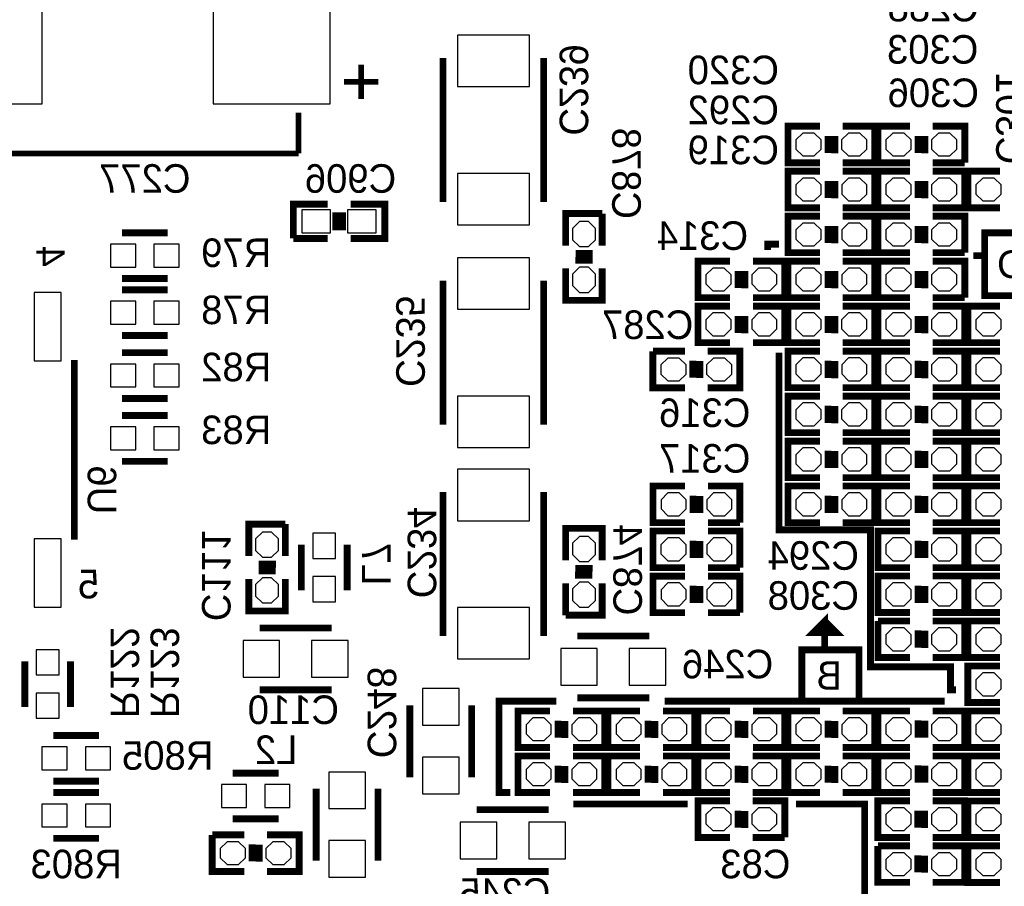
# Model space of a CAD drawing. Extents: x -53 to 531, y -106 to 304.
# Tile 19 of 66: x 23 to 45, y 49 to 68. Entities that reach past the tile are written whole.
import ezdxf
from ezdxf.enums import TextEntityAlignment as Align

# ---------------------------------------------------------------- set-up
doc = ezdxf.new("R2010")
doc.units = 0
for name, color, linetype in [('BOARD_GEOMETRY_SILKSCREEN_B', 1, 'CONTINUOUS'), ('PACKAGE_GEOMETRY_SILKSCREEN_B', 4, 'CONTINUOUS'), ('PIN_B', 5, 'CONTINUOUS'), ('REF_DES_SILKSCREEN_B', 6, 'CONTINUOUS')]:
    doc.layers.add(name, color=color, linetype=linetype)

msp = doc.modelspace()

# ---------------------------------------------------------------- linework, layer by layer
at = {"layer": 'BOARD_GEOMETRY_SILKSCREEN_B', "const_width": 0.1524}
for points in [[(44.069, 63.246), (44.069, 63.754), (45.212, 63.754), (45.212, 62.357), (44.069, 62.357), (44.069, 63.246), (43.815, 63.246)], [(39.497, 63.5), (39.243, 63.5), (39.243, 63.373)], [(39.497, 61.087), (39.497, 57.15), (41.529, 57.15), (41.529, 54.102), (43.307, 54.102), (43.307, 53.594), (43.434, 53.594)], [(40.513, 54.483), (40.513, 55.118), (40.259, 54.864), (40.767, 54.864), (40.513, 55.118)], [(40.005, 53.34), (40.005, 54.483), (41.275, 54.483), (41.275, 53.34)], [(34.544, 53.34), (33.274, 53.34), (33.274, 51.308), (33.528, 51.308)], [(36.957, 53.34), (43.18, 53.34)], [(37.465, 51.054), (34.925, 51.054)], [(39.878, 51.054), (41.402, 51.054), (41.402, 44.958), (46.101, 44.958)]]:
    msp.add_lwpolyline(points, dxfattribs=at)
at = {"layer": 'PACKAGE_GEOMETRY_SILKSCREEN_B'}
for points, const_width in [([(32.0294, 64.4398), (32.0294, 67.6402)], 0.1524), ([(34.2646, 67.6402), (34.2646, 64.4398)], 0.1524), ([(30.211268, 67.4878), (30.211268, 66.7258)], 0.127), ([(30.211268, 67.4878), (30.211268, 66.7258)], 0.127), ([(30.211268, 67.4878), (30.211268, 66.7258)], 0.127), ([(30.592268, 67.1068), (29.830268, 67.1068)], 0.127), ([(30.592268, 67.1068), (29.830268, 67.1068)], 0.127), ([(30.592268, 67.1068), (29.830268, 67.1068)], 0.127), ([(21.21916, 66.421), (21.21916, 65.51803), (28.81884, 65.51803)], 0.127), ([(28.81884, 65.51803), (28.81884, 66.421)], 0.127), ([(40.406828, 65.310004), (39.695628, 65.310004), (39.695628, 66.122804), (40.406828, 66.122804)], 0.1524), ([(40.914828, 66.122804), (41.626028, 66.122804), (41.626028, 65.310004)], 0.1524), ([(42.406824, 65.310004), (41.695624, 65.310004), (41.695624, 66.122804), (42.406824, 66.122804)], 0.1524), ([(42.914824, 66.122804), (43.626024, 66.122804), (43.626024, 65.310004)], 0.1524), ([(40.584628, 65.906904), (40.584628, 65.525904)], 0.1524), ([(40.737028, 65.901824), (40.737028, 65.520824)], 0.1524), ([(42.584624, 65.906904), (42.584624, 65.525904)], 0.1524), ([(42.737024, 65.901824), (42.737024, 65.520824)], 0.1524), ([(41.626028, 65.310004), (40.914828, 65.310004)], 0.1524), ([(43.626024, 65.310004), (42.914824, 65.310004)], 0.1524), ([(40.407082, 64.310006), (39.695882, 64.310006), (39.695882, 65.122806), (40.407082, 65.122806)], 0.1524), ([(40.915082, 65.122806), (41.626282, 65.122806), (41.626282, 64.310006)], 0.1524), ([(42.407078, 64.310006), (41.695878, 64.310006), (41.695878, 65.122806), (42.407078, 65.122806)], 0.1524), ([(42.915078, 65.122806), (43.626278, 65.122806), (43.626278, 64.310006)], 0.1524), ([(44.407074, 64.310006), (43.695874, 64.310006), (43.695874, 65.122806), (44.407074, 65.122806)], 0.1524), ([(40.584882, 64.906906), (40.584882, 64.525906)], 0.1524), ([(40.737282, 64.901826), (40.737282, 64.520826)], 0.1524), ([(42.584878, 64.906906), (42.584878, 64.525906)], 0.1524), ([(42.737278, 64.901826), (42.737278, 64.520826)], 0.1524), ([(29.464, 64.389), (28.702, 64.389), (28.702, 63.627)], 0.1524), ([(29.972, 63.627), (30.734, 63.627), (30.734, 64.389), (29.972, 64.389)], 0.1524), ([(41.626282, 64.310006), (40.915082, 64.310006)], 0.1524), ([(43.626278, 64.310006), (42.915078, 64.310006)], 0.1524), ([(29.6418, 63.8048), (29.6418, 64.2112)], 0.1524), ([(29.7942, 63.8048), (29.7942, 64.2112)], 0.1524), ([(34.754566, 63.470536), (34.754566, 64.181736), (35.567366, 64.181736)], 0.1524), ([(35.567366, 64.181736), (35.567366, 63.470536)], 0.1524), ([(40.407082, 63.310008), (39.695882, 63.310008), (39.695882, 64.122808), (40.407082, 64.122808)], 0.1524), ([(40.915082, 64.122808), (41.626282, 64.122808), (41.626282, 63.310008)], 0.1524), ([(42.407078, 63.310008), (41.695878, 63.310008), (41.695878, 64.122808), (42.407078, 64.122808)], 0.1524), ([(42.915078, 64.122808), (43.626278, 64.122808), (43.626278, 63.310008)], 0.1524), ([(40.584882, 63.906908), (40.584882, 63.525908)], 0.1524), ([(40.737282, 63.901828), (40.737282, 63.520828)], 0.1524), ([(42.584878, 63.906908), (42.584878, 63.525908)], 0.1524), ([(42.737278, 63.901828), (42.737278, 63.520828)], 0.1524), ([(24.892, 63.754), (25.908, 63.754)], 0.1524), ([(28.702, 63.627), (29.464, 63.627)], 0.1524), ([(34.975546, 63.292736), (35.356546, 63.292736)], 0.1524), ([(41.626282, 63.310008), (40.915082, 63.310008)], 0.1524), ([(43.626278, 63.310008), (42.915078, 63.310008)], 0.1524), ([(35.567366, 62.962536), (35.567366, 62.251336), (34.754566, 62.251336), (34.754566, 62.962536)], 0.1524), ([(34.970466, 63.140336), (35.351466, 63.140336)], 0.1524), ([(38.407086, 62.31001), (37.695886, 62.31001), (37.695886, 63.12281), (38.407086, 63.12281)], 0.1524), ([(38.915086, 63.12281), (39.626286, 63.12281), (39.626286, 62.31001)], 0.1524), ([(40.407082, 62.31001), (39.695882, 62.31001), (39.695882, 63.12281), (40.407082, 63.12281)], 0.1524), ([(40.915082, 63.12281), (41.626282, 63.12281), (41.626282, 62.31001)], 0.1524), ([(42.407078, 62.31001), (41.695878, 62.31001), (41.695878, 63.12281), (42.407078, 63.12281)], 0.1524), ([(42.915078, 63.12281), (43.626278, 63.12281), (43.626278, 62.31001)], 0.1524), ([(24.892, 62.738), (25.908, 62.738)], 0.1524), ([(38.584886, 62.90691), (38.584886, 62.52591)], 0.1524), ([(38.737286, 62.90183), (38.737286, 62.52083)], 0.1524), ([(40.584882, 62.90691), (40.584882, 62.52591)], 0.1524), ([(40.737282, 62.90183), (40.737282, 62.52083)], 0.1524), ([(42.584878, 62.90691), (42.584878, 62.52591)], 0.1524), ([(42.737278, 62.90183), (42.737278, 62.52083)], 0.1524), ([(32.0294, 59.4868), (32.0294, 62.6872)], 0.1524), ([(34.2646, 62.6872), (34.2646, 59.4868)], 0.1524), ([(24.892, 62.484), (25.908, 62.484)], 0.1524), ([(39.626286, 62.31001), (38.915086, 62.31001)], 0.1524), ([(41.626282, 62.31001), (40.915082, 62.31001)], 0.1524), ([(43.626278, 62.31001), (42.915078, 62.31001)], 0.1524), ([(38.407086, 61.310012), (37.695886, 61.310012), (37.695886, 62.122812), (38.407086, 62.122812)], 0.1524), ([(38.915086, 62.122812), (39.626286, 62.122812), (39.626286, 61.310012)], 0.1524), ([(40.406828, 61.310012), (39.695628, 61.310012), (39.695628, 62.122812), (40.406828, 62.122812)], 0.1524), ([(40.914828, 62.122812), (41.626028, 62.122812), (41.626028, 61.310012)], 0.1524), ([(42.406824, 61.310012), (41.695624, 61.310012), (41.695624, 62.122812), (42.406824, 62.122812)], 0.1524), ([(42.914824, 62.122812), (43.626024, 62.122812), (43.626024, 61.310012)], 0.1524), ([(44.407074, 61.310012), (43.695874, 61.310012), (43.695874, 62.122812), (44.407074, 62.122812)], 0.1524), ([(38.584886, 61.906912), (38.584886, 61.525912)], 0.1524), ([(38.737286, 61.901832), (38.737286, 61.520832)], 0.1524), ([(40.584628, 61.906912), (40.584628, 61.525912)], 0.1524), ([(40.737028, 61.901832), (40.737028, 61.520832)], 0.1524), ([(42.584624, 61.906912), (42.584624, 61.525912)], 0.1524), ([(42.737024, 61.901832), (42.737024, 61.520832)], 0.1524), ([(24.892, 61.468), (25.908, 61.468)], 0.1524), ([(39.626286, 61.310012), (38.915086, 61.310012)], 0.1524), ([(41.626028, 61.310012), (40.914828, 61.310012)], 0.1524), ([(43.626024, 61.310012), (42.914824, 61.310012)], 0.1524), ([(25.908, 61.087), (24.892, 61.087)], 0.1524), ([(37.404802, 60.30849), (36.693602, 60.30849), (36.693602, 61.12129)], 0.1524), ([(36.693602, 61.12129), (37.404802, 61.12129)], 0.1524), ([(37.912802, 61.12129), (38.624002, 61.12129), (38.624002, 60.30849), (37.912802, 60.30849)], 0.1524), ([(40.407082, 60.310014), (39.695882, 60.310014), (39.695882, 61.122814), (40.407082, 61.122814)], 0.1524), ([(40.915082, 61.122814), (41.626282, 61.122814), (41.626282, 60.310014)], 0.1524), ([(42.406824, 60.310014), (41.695624, 60.310014), (41.695624, 61.122814), (42.406824, 61.122814)], 0.1524), ([(42.914824, 61.122814), (43.626024, 61.122814), (43.626024, 60.310014)], 0.1524), ([(44.40682, 60.310014), (43.69562, 60.310014), (43.69562, 61.122814), (44.40682, 61.122814)], 0.1524), ([(23.835868, 60.927996), (23.835868, 56.928004)], 0.150114), ([(37.582602, 60.52947), (37.582602, 60.91047)], 0.1524), ([(37.735002, 60.52439), (37.735002, 60.90539)], 0.1524), ([(40.584882, 60.906914), (40.584882, 60.525914)], 0.1524), ([(40.737282, 60.901834), (40.737282, 60.520834)], 0.1524), ([(42.584624, 60.906914), (42.584624, 60.525914)], 0.1524), ([(42.737024, 60.901834), (42.737024, 60.520834)], 0.1524), ([(40.406828, 59.310016), (39.695628, 59.310016), (39.695628, 60.122816), (40.406828, 60.122816)], 0.1524), ([(40.914828, 60.122816), (41.626028, 60.122816), (41.626028, 59.310016)], 0.1524), ([(41.626282, 60.310014), (40.915082, 60.310014)], 0.1524), ([(42.407078, 59.310016), (41.695878, 59.310016), (41.695878, 60.122816), (42.407078, 60.122816)], 0.1524), ([(43.626024, 60.310014), (42.914824, 60.310014)], 0.1524), ([(42.915078, 60.122816), (43.626278, 60.122816), (43.626278, 59.310016)], 0.1524), ([(44.407074, 59.310016), (43.695874, 59.310016), (43.695874, 60.122816), (44.407074, 60.122816)], 0.1524), ([(25.908, 60.071), (24.892, 60.071)], 0.1524), ([(40.584628, 59.906916), (40.584628, 59.525916)], 0.1524), ([(40.737028, 59.901836), (40.737028, 59.520836)], 0.1524), ([(42.584878, 59.906916), (42.584878, 59.525916)], 0.1524), ([(42.737278, 59.901836), (42.737278, 59.520836)], 0.1524), ([(25.908, 59.69), (24.892, 59.69)], 0.1524), ([(41.626028, 59.310016), (40.914828, 59.310016)], 0.1524), ([(43.626278, 59.310016), (42.915078, 59.310016)], 0.1524), ([(40.407082, 58.310018), (39.695882, 58.310018), (39.695882, 59.122818), (40.407082, 59.122818)], 0.1524), ([(40.915082, 59.122818), (41.626282, 59.122818), (41.626282, 58.310018)], 0.1524), ([(42.406824, 58.310018), (41.695624, 58.310018), (41.695624, 59.122818), (42.406824, 59.122818)], 0.1524), ([(42.914824, 59.122818), (43.626024, 59.122818), (43.626024, 58.310018)], 0.1524), ([(44.40682, 58.310018), (43.69562, 58.310018), (43.69562, 59.122818), (44.40682, 59.122818)], 0.1524), ([(40.584882, 58.906918), (40.584882, 58.525918)], 0.1524), ([(40.737282, 58.901838), (40.737282, 58.520838)], 0.1524), ([(42.584624, 58.906918), (42.584624, 58.525918)], 0.1524), ([(42.737024, 58.901838), (42.737024, 58.520838)], 0.1524), ([(25.908, 58.674), (24.892, 58.674)], 0.1524), ([(41.626282, 58.310018), (40.915082, 58.310018)], 0.1524), ([(43.626024, 58.310018), (42.914824, 58.310018)], 0.1524), ([(32.0294, 54.7878), (32.0294, 57.9882)], 0.1524), ([(34.2646, 57.9882), (34.2646, 54.7878)], 0.1524), ([(37.407088, 57.31002), (36.695888, 57.31002), (36.695888, 58.12282), (37.407088, 58.12282)], 0.1524), ([(37.915088, 58.12282), (38.626288, 58.12282), (38.626288, 57.31002)], 0.1524), ([(40.407082, 57.31002), (39.695882, 57.31002), (39.695882, 58.12282), (40.407082, 58.12282)], 0.1524), ([(40.915082, 58.12282), (41.626282, 58.12282), (41.626282, 57.31002)], 0.1524), ([(42.407078, 57.31002), (41.695878, 57.31002), (41.695878, 58.12282), (42.407078, 58.12282)], 0.1524), ([(42.915078, 58.12282), (43.626278, 58.12282), (43.626278, 57.31002)], 0.1524), ([(44.407074, 57.31002), (43.695874, 57.31002), (43.695874, 58.12282), (44.407074, 58.12282)], 0.1524), ([(37.584888, 57.90692), (37.584888, 57.52592)], 0.1524), ([(37.737288, 57.90184), (37.737288, 57.52084)], 0.1524), ([(40.584882, 57.90692), (40.584882, 57.52592)], 0.1524), ([(40.737282, 57.90184), (40.737282, 57.52084)], 0.1524), ([(42.584878, 57.90692), (42.584878, 57.52592)], 0.1524), ([(42.737278, 57.90184), (42.737278, 57.52084)], 0.1524), ([(27.7114, 56.5658), (27.7114, 57.277), (28.5242, 57.277)], 0.1524), ([(28.5242, 57.277), (28.5242, 56.5658)], 0.1524), ([(38.626288, 57.31002), (37.915088, 57.31002)], 0.1524), ([(41.626282, 57.31002), (40.915082, 57.31002)], 0.1524), ([(43.626278, 57.31002), (42.915078, 57.31002)], 0.1524), ([(34.754566, 56.47055), (34.754566, 57.18175), (35.567366, 57.18175), (35.567366, 56.47055)], 0.1524), ([(37.406834, 56.310022), (36.695634, 56.310022), (36.695634, 57.122822), (37.406834, 57.122822)], 0.1524), ([(37.914834, 57.122822), (38.626034, 57.122822), (38.626034, 56.310022)], 0.1524), ([(42.406824, 56.310022), (41.695624, 56.310022), (41.695624, 57.122822), (42.406824, 57.122822)], 0.1524), ([(42.914824, 57.122822), (43.626024, 57.122822), (43.626024, 56.310022)], 0.1524), ([(44.407074, 56.310022), (43.695874, 56.310022), (43.695874, 57.122822)], 0.1524), ([(43.695874, 57.122822), (44.407074, 57.122822)], 0.1524), ([(37.584634, 56.906922), (37.584634, 56.525922)], 0.1524), ([(37.737034, 56.901842), (37.737034, 56.520842)], 0.1524), ([(42.584624, 56.906922), (42.584624, 56.525922)], 0.1524), ([(42.737024, 56.901842), (42.737024, 56.520842)], 0.1524), ([(28.8798, 55.8038), (28.8798, 56.8198)], 0.1524), ([(29.8958, 55.8038), (29.8958, 56.8198)], 0.1524), ([(27.9273, 56.2356), (28.3083, 56.2356)], 0.1524), ([(27.93238, 56.388), (28.31338, 56.388)], 0.1524), ([(35.351466, 56.29275), (34.970466, 56.29275)], 0.1524), ([(38.626034, 56.310022), (37.914834, 56.310022)], 0.1524), ([(43.626024, 56.310022), (42.914824, 56.310022)], 0.1524), ([(28.5242, 56.0578), (28.5242, 55.3466), (27.7114, 55.3466), (27.7114, 56.0578)], 0.1524), ([(35.567366, 55.96255), (35.567366, 55.25135), (34.754566, 55.25135)], 0.1524), ([(34.754566, 55.25135), (34.754566, 55.96255)], 0.1524), ([(35.346386, 56.14035), (34.965386, 56.14035)], 0.1524), ([(37.408358, 55.308754), (36.697158, 55.308754), (36.697158, 56.121554), (37.408358, 56.121554)], 0.1524), ([(37.916358, 56.121554), (38.627558, 56.121554), (38.627558, 55.308754)], 0.1524), ([(42.407078, 55.310024), (41.695878, 55.310024), (41.695878, 56.122824), (42.407078, 56.122824)], 0.1524), ([(42.915078, 56.122824), (43.626278, 56.122824), (43.626278, 55.310024)], 0.1524), ([(44.407074, 55.310024), (43.695874, 55.310024), (43.695874, 56.122824), (44.407074, 56.122824)], 0.1524), ([(37.586158, 55.905654), (37.586158, 55.524654)], 0.1524), ([(37.738558, 55.900574), (37.738558, 55.519574)], 0.1524), ([(42.584878, 55.906924), (42.584878, 55.525924)], 0.1524), ([(42.737278, 55.901844), (42.737278, 55.520844)], 0.1524), ([(38.627558, 55.308754), (37.916358, 55.308754)], 0.1524), ([(43.626278, 55.310024), (42.915078, 55.310024)], 0.1524), ([(42.407078, 54.310026), (41.695878, 54.310026), (41.695878, 55.122826)], 0.1524), ([(41.695878, 55.122826), (42.407078, 55.122826)], 0.1524), ([(42.915078, 55.122826), (43.626278, 55.122826), (43.626278, 54.310026), (42.915078, 54.310026)], 0.1524), ([(44.407074, 54.310026), (43.695874, 54.310026), (43.695874, 55.122826), (44.407074, 55.122826)], 0.1524), ([(29.5529, 54.9656), (27.9527, 54.9656)], 0.1524), ([(42.584878, 54.531006), (42.584878, 54.912006)], 0.1524), ([(42.737278, 54.525926), (42.737278, 54.906926)], 0.1524), ([(36.6141, 54.7878), (35.0139, 54.7878)], 0.1524), ([(22.733, 54.229), (22.733, 53.213)], 0.1524), ([(23.749, 54.229), (23.749, 53.213)], 0.1524), ([(44.407074, 53.310028), (43.695874, 53.310028), (43.695874, 54.122828), (44.407074, 54.122828)], 0.1524), ([(27.9527, 53.594), (29.5529, 53.594)], 0.1524), ([(35.0139, 53.4162), (36.6141, 53.4162)], 0.1524), ([(31.2928, 53.2511), (31.2928, 51.6509)], 0.1524), ([(32.6644, 51.6509), (32.6644, 53.2511)], 0.1524), ([(34.407094, 52.31003), (33.695894, 52.31003), (33.695894, 53.12283), (34.407094, 53.12283)], 0.1524), ([(34.915094, 53.12283), (35.626294, 53.12283), (35.626294, 52.31003)], 0.1524), ([(36.40709, 52.31003), (35.69589, 52.31003), (35.69589, 53.12283), (36.40709, 53.12283)], 0.1524), ([(36.91509, 53.12283), (37.62629, 53.12283), (37.62629, 52.31003)], 0.1524), ([(38.407086, 52.31003), (37.695886, 52.31003), (37.695886, 53.12283), (38.407086, 53.12283)], 0.1524), ([(38.915086, 53.12283), (39.626286, 53.12283), (39.626286, 52.31003)], 0.1524), ([(40.407082, 52.31003), (39.695882, 52.31003), (39.695882, 53.12283), (40.407082, 53.12283)], 0.1524), ([(40.915082, 53.12283), (41.626282, 53.12283), (41.626282, 52.31003)], 0.1524), ([(42.406824, 52.31003), (41.695624, 52.31003), (41.695624, 53.12283)], 0.1524), ([(41.695624, 53.12283), (42.406824, 53.12283)], 0.1524), ([(42.914824, 53.12283), (43.626024, 53.12283), (43.626024, 52.31003), (42.914824, 52.31003)], 0.1524), ([(44.407074, 52.309522), (43.695874, 52.309522), (43.695874, 53.122322), (44.407074, 53.122322)], 0.1524), ([(34.584894, 52.90693), (34.584894, 52.52593)], 0.1524), ([(34.737294, 52.90185), (34.737294, 52.52085)], 0.1524), ([(36.58489, 52.90693), (36.58489, 52.52593)], 0.1524), ([(36.73729, 52.90185), (36.73729, 52.52085)], 0.1524), ([(38.584886, 52.90693), (38.584886, 52.52593)], 0.1524), ([(38.737286, 52.90185), (38.737286, 52.52085)], 0.1524), ([(40.584882, 52.90693), (40.584882, 52.52593)], 0.1524), ([(40.737282, 52.90185), (40.737282, 52.52085)], 0.1524), ([(42.584624, 52.53101), (42.584624, 52.91201)], 0.1524), ([(42.737024, 52.52593), (42.737024, 52.90693)], 0.1524), ([(24.384, 52.578), (23.368, 52.578)], 0.1524), ([(35.626294, 52.31003), (34.915094, 52.31003)], 0.1524), ([(37.62629, 52.31003), (36.91509, 52.31003)], 0.1524), ([(39.626286, 52.31003), (38.915086, 52.31003)], 0.1524), ([(41.626282, 52.31003), (40.915082, 52.31003)], 0.1524), ([(34.40684, 51.310032), (33.69564, 51.310032), (33.69564, 52.122832), (34.40684, 52.122832)], 0.1524), ([(34.91484, 52.122832), (35.62604, 52.122832), (35.62604, 51.310032)], 0.1524), ([(36.406836, 51.310032), (35.695636, 51.310032), (35.695636, 52.122832), (36.406836, 52.122832)], 0.1524), ([(36.914836, 52.122832), (37.626036, 52.122832), (37.626036, 51.310032)], 0.1524), ([(38.406832, 51.310032), (37.695632, 51.310032), (37.695632, 52.122832), (38.406832, 52.122832)], 0.1524), ([(38.914832, 52.122832), (39.626032, 52.122832), (39.626032, 51.310032)], 0.1524), ([(40.406828, 51.310032), (39.695628, 51.310032), (39.695628, 52.122832), (40.406828, 52.122832)], 0.1524), ([(40.914828, 52.122832), (41.626028, 52.122832), (41.626028, 51.310032)], 0.1524), ([(42.407078, 51.310032), (41.695878, 51.310032), (41.695878, 52.122832)], 0.1524), ([(41.695878, 52.122832), (42.407078, 52.122832)], 0.1524), ([(42.915078, 52.122832), (43.626278, 52.122832), (43.626278, 51.310032), (42.915078, 51.310032)], 0.1524), ([(44.407074, 51.309524), (43.695874, 51.309524), (43.695874, 52.122324)], 0.1524), ([(43.695874, 52.122324), (44.407074, 52.122324)], 0.1524), ([(34.58464, 51.906932), (34.58464, 51.525932)], 0.1524), ([(34.73704, 51.901852), (34.73704, 51.520852)], 0.1524), ([(36.584636, 51.906932), (36.584636, 51.525932)], 0.1524), ([(36.737036, 51.901852), (36.737036, 51.520852)], 0.1524), ([(38.584632, 51.906932), (38.584632, 51.525932)], 0.1524), ([(38.737032, 51.901852), (38.737032, 51.520852)], 0.1524), ([(40.584628, 51.906932), (40.584628, 51.525932)], 0.1524), ([(40.737028, 51.901852), (40.737028, 51.520852)], 0.1524), ([(42.584878, 51.531012), (42.584878, 51.912012)], 0.1524), ([(42.737278, 51.525932), (42.737278, 51.906932)], 0.1524), ([(28.3718, 51.7398), (27.3558, 51.7398)], 0.1524), ([(24.384, 51.562), (23.368, 51.562)], 0.1524), ([(29.21, 51.3969), (29.21, 49.7967)], 0.1524), ([(30.5816, 49.7967), (30.5816, 51.3969)], 0.1524), ([(24.384, 51.308), (23.368, 51.308)], 0.1524), ([(35.62604, 51.310032), (34.91484, 51.310032)], 0.1524), ([(37.626036, 51.310032), (36.914836, 51.310032)], 0.1524), ([(39.626032, 51.310032), (38.914832, 51.310032)], 0.1524), ([(41.626028, 51.310032), (40.914828, 51.310032)], 0.1524), ([(34.3789, 50.927), (32.7787, 50.927)], 0.1524), ([(38.406832, 50.310034), (37.695632, 50.310034), (37.695632, 51.122834), (38.406832, 51.122834)], 0.1524), ([(38.914832, 51.122834), (39.626032, 51.122834), (39.626032, 50.310034)], 0.1524), ([(42.405554, 50.31105), (41.694354, 50.31105), (41.694354, 51.12385), (42.405554, 51.12385)], 0.1524), ([(42.913554, 51.12385), (43.624754, 51.12385), (43.624754, 50.31105)], 0.1524), ([(44.407074, 50.309526), (43.695874, 50.309526), (43.695874, 51.122326), (44.407074, 51.122326)], 0.1524), ([(28.3718, 50.7238), (27.3558, 50.7238)], 0.1524), ([(38.584632, 50.906934), (38.584632, 50.525934)], 0.1524), ([(38.737032, 50.901854), (38.737032, 50.520854)], 0.1524), ([(42.583354, 50.90795), (42.583354, 50.52695)], 0.1524), ([(42.735754, 50.90287), (42.735754, 50.52187)], 0.1524), ([(24.384, 50.292), (23.368, 50.292)], 0.1524), ([(27.6098, 49.5554), (26.8986, 49.5554), (26.8986, 50.3682)], 0.1524), ([(26.8986, 50.3682), (27.6098, 50.3682)], 0.1524), ([(28.1178, 50.3682), (28.829, 50.3682), (28.829, 49.5554), (28.1178, 49.5554)], 0.1524), ([(39.626032, 50.310034), (38.914832, 50.310034)], 0.1524), ([(43.624754, 50.31105), (42.913554, 50.31105)], 0.1524), ([(27.7876, 49.77638), (27.7876, 50.15738)], 0.1524), ([(27.94, 49.7713), (27.94, 50.1523)], 0.1524), ([(42.405554, 49.311306), (41.694354, 49.311306), (41.694354, 50.124106)], 0.1524), ([(41.694354, 50.124106), (42.405554, 50.124106)], 0.1524), ([(42.913554, 50.124106), (43.624754, 50.124106), (43.624754, 49.311306), (42.913554, 49.311306)], 0.1524), ([(44.407074, 49.310036), (43.695874, 49.310036), (43.695874, 50.122836), (44.407074, 50.122836)], 0.1524), ([(42.583354, 49.532286), (42.583354, 49.913286)], 0.1524), ([(42.735754, 49.527206), (42.735754, 49.908206)], 0.1524), ([(32.7787, 49.5554), (34.3789, 49.5554)], 0.1524)]:
    msp.add_lwpolyline(points, dxfattribs=dict(at, const_width=const_width))
at = {"layer": 'PIN_B'}
for points in [[(20.519136, 69.017896), (20.519136, 66.618104), (23.11908, 66.618104), (23.11908, 69.017896)], [(29.518864, 66.618104), (29.518864, 69.017896), (26.91892, 69.017896), (26.91892, 66.618104)], [(33.9471, 67.0052), (33.9471, 68.1482), (32.3469, 68.1482), (32.3469, 67.0052)], [(40.025828, 65.970404), (39.873428, 65.818004), (39.873428, 65.614804), (40.025828, 65.462404), (40.279828, 65.462404), (40.432228, 65.614804), (40.432228, 65.818004), (40.279828, 65.970404)], [(41.041828, 65.970404), (40.889428, 65.818004), (40.889428, 65.614804), (41.041828, 65.462404), (41.295828, 65.462404), (41.448228, 65.614804), (41.448228, 65.818004), (41.295828, 65.970404)], [(42.025824, 65.970404), (41.873424, 65.818004), (41.873424, 65.614804), (42.025824, 65.462404), (42.279824, 65.462404), (42.432224, 65.614804), (42.432224, 65.818004), (42.279824, 65.970404)], [(43.041824, 65.970404), (42.889424, 65.818004), (42.889424, 65.614804), (43.041824, 65.462404), (43.295824, 65.462404), (43.448224, 65.614804), (43.448224, 65.818004), (43.295824, 65.970404)], [(33.9471, 63.9318), (33.9471, 65.0748), (32.3469, 65.0748), (32.3469, 63.9318)], [(40.026082, 64.970406), (39.873682, 64.818006), (39.873682, 64.614806), (40.026082, 64.462406), (40.280082, 64.462406), (40.432482, 64.614806), (40.432482, 64.818006), (40.280082, 64.970406)], [(41.042082, 64.970406), (40.889682, 64.818006), (40.889682, 64.614806), (41.042082, 64.462406), (41.296082, 64.462406), (41.448482, 64.614806), (41.448482, 64.818006), (41.296082, 64.970406)], [(42.026078, 64.970406), (41.873678, 64.818006), (41.873678, 64.614806), (42.026078, 64.462406), (42.280078, 64.462406), (42.432478, 64.614806), (42.432478, 64.818006), (42.280078, 64.970406)], [(43.042078, 64.970406), (42.889678, 64.818006), (42.889678, 64.614806), (43.042078, 64.462406), (43.296078, 64.462406), (43.448478, 64.614806), (43.448478, 64.818006), (43.296078, 64.970406)], [(44.026074, 64.970406), (43.873674, 64.818006), (43.873674, 64.614806), (44.026074, 64.462406), (44.280074, 64.462406), (44.432474, 64.614806), (44.432474, 64.818006), (44.280074, 64.970406)], [(28.8925, 64.262), (28.8925, 63.754), (29.5275, 63.754), (29.5275, 64.262)], [(29.9085, 64.262), (29.9085, 63.754), (30.5435, 63.754), (30.5435, 64.262)], [(34.906966, 63.597536), (35.059366, 63.445136), (35.262566, 63.445136), (35.414966, 63.597536), (35.414966, 63.851536), (35.262566, 64.003936), (35.059366, 64.003936), (34.906966, 63.851536)], [(40.026082, 63.970408), (39.873682, 63.818008), (39.873682, 63.614808), (40.026082, 63.462408), (40.280082, 63.462408), (40.432482, 63.614808), (40.432482, 63.818008), (40.280082, 63.970408)], [(41.042082, 63.970408), (40.889682, 63.818008), (40.889682, 63.614808), (41.042082, 63.462408), (41.296082, 63.462408), (41.448482, 63.614808), (41.448482, 63.818008), (41.296082, 63.970408)], [(42.026078, 63.970408), (41.873678, 63.818008), (41.873678, 63.614808), (42.026078, 63.462408), (42.280078, 63.462408), (42.432478, 63.614808), (42.432478, 63.818008), (42.280078, 63.970408)], [(43.042078, 63.970408), (42.889678, 63.818008), (42.889678, 63.614808), (43.042078, 63.462408), (43.296078, 63.462408), (43.448478, 63.614808), (43.448478, 63.818008), (43.296078, 63.970408)], [(24.638, 62.992), (25.1968, 62.992), (25.1968, 63.5), (24.638, 63.5)], [(25.6032, 62.992), (26.162, 62.992), (26.162, 63.5), (25.6032, 63.5)], [(32.3469, 63.1952), (32.3469, 62.0522), (33.9471, 62.0522), (33.9471, 63.1952)], [(34.906966, 62.581536), (35.059366, 62.429136), (35.262566, 62.429136), (35.414966, 62.581536), (35.414966, 62.835536), (35.262566, 62.987936), (35.059366, 62.987936), (34.906966, 62.835536)], [(38.026086, 62.97041), (37.873686, 62.81801), (37.873686, 62.61481), (38.026086, 62.46241), (38.280086, 62.46241), (38.432486, 62.61481), (38.432486, 62.81801), (38.280086, 62.97041)], [(39.042086, 62.97041), (38.889686, 62.81801), (38.889686, 62.61481), (39.042086, 62.46241), (39.296086, 62.46241), (39.448486, 62.61481), (39.448486, 62.81801), (39.296086, 62.97041)], [(40.026082, 62.97041), (39.873682, 62.81801), (39.873682, 62.61481), (40.026082, 62.46241), (40.280082, 62.46241), (40.432482, 62.61481), (40.432482, 62.81801), (40.280082, 62.97041)], [(41.042082, 62.97041), (40.889682, 62.81801), (40.889682, 62.61481), (41.042082, 62.46241), (41.296082, 62.46241), (41.448482, 62.61481), (41.448482, 62.81801), (41.296082, 62.97041)], [(42.026078, 62.97041), (41.873678, 62.81801), (41.873678, 62.61481), (42.026078, 62.46241), (42.280078, 62.46241), (42.432478, 62.61481), (42.432478, 62.81801), (42.280078, 62.97041)], [(43.042078, 62.97041), (42.889678, 62.81801), (42.889678, 62.61481), (43.042078, 62.46241), (43.296078, 62.46241), (43.448478, 62.61481), (43.448478, 62.81801), (43.296078, 62.97041)], [(23.540974, 62.427866), (22.941026, 62.427866), (22.941026, 60.90793), (23.540974, 60.90793)], [(24.638, 61.722), (25.1968, 61.722), (25.1968, 62.23), (24.638, 62.23)], [(25.6032, 61.722), (26.162, 61.722), (26.162, 62.23), (25.6032, 62.23)], [(38.026086, 61.970412), (37.873686, 61.818012), (37.873686, 61.614812), (38.026086, 61.462412), (38.280086, 61.462412), (38.432486, 61.614812), (38.432486, 61.818012), (38.280086, 61.970412)], [(39.042086, 61.970412), (38.889686, 61.818012), (38.889686, 61.614812), (39.042086, 61.462412), (39.296086, 61.462412), (39.448486, 61.614812), (39.448486, 61.818012), (39.296086, 61.970412)], [(40.025828, 61.970412), (39.873428, 61.818012), (39.873428, 61.614812), (40.025828, 61.462412), (40.279828, 61.462412), (40.432228, 61.614812), (40.432228, 61.818012), (40.279828, 61.970412)], [(41.041828, 61.970412), (40.889428, 61.818012), (40.889428, 61.614812), (41.041828, 61.462412), (41.295828, 61.462412), (41.448228, 61.614812), (41.448228, 61.818012), (41.295828, 61.970412)], [(42.025824, 61.970412), (41.873424, 61.818012), (41.873424, 61.614812), (42.025824, 61.462412), (42.279824, 61.462412), (42.432224, 61.614812), (42.432224, 61.818012), (42.279824, 61.970412)], [(43.041824, 61.970412), (42.889424, 61.818012), (42.889424, 61.614812), (43.041824, 61.462412), (43.295824, 61.462412), (43.448224, 61.614812), (43.448224, 61.818012), (43.295824, 61.970412)], [(44.026074, 61.970412), (43.873674, 61.818012), (43.873674, 61.614812), (44.026074, 61.462412), (44.280074, 61.462412), (44.432474, 61.614812), (44.432474, 61.818012), (44.280074, 61.970412)], [(37.277802, 60.46089), (37.430202, 60.61329), (37.430202, 60.81649), (37.277802, 60.96889), (37.023802, 60.96889), (36.871402, 60.81649), (36.871402, 60.61329), (37.023802, 60.46089)], [(38.293802, 60.46089), (38.446202, 60.61329), (38.446202, 60.81649), (38.293802, 60.96889), (38.039802, 60.96889), (37.887402, 60.81649), (37.887402, 60.61329), (38.039802, 60.46089)], [(40.026082, 60.970414), (39.873682, 60.818014), (39.873682, 60.614814), (40.026082, 60.462414), (40.280082, 60.462414), (40.432482, 60.614814), (40.432482, 60.818014), (40.280082, 60.970414)], [(41.042082, 60.970414), (40.889682, 60.818014), (40.889682, 60.614814), (41.042082, 60.462414), (41.296082, 60.462414), (41.448482, 60.614814), (41.448482, 60.818014), (41.296082, 60.970414)], [(42.025824, 60.970414), (41.873424, 60.818014), (41.873424, 60.614814), (42.025824, 60.462414), (42.279824, 60.462414), (42.432224, 60.614814), (42.432224, 60.818014), (42.279824, 60.970414)], [(43.041824, 60.970414), (42.889424, 60.818014), (42.889424, 60.614814), (43.041824, 60.462414), (43.295824, 60.462414), (43.448224, 60.614814), (43.448224, 60.818014), (43.295824, 60.970414)], [(44.02582, 60.970414), (43.87342, 60.818014), (43.87342, 60.614814), (44.02582, 60.462414), (44.27982, 60.462414), (44.43222, 60.614814), (44.43222, 60.818014), (44.27982, 60.970414)], [(25.1968, 60.833), (24.638, 60.833), (24.638, 60.325), (25.1968, 60.325)], [(26.162, 60.833), (25.6032, 60.833), (25.6032, 60.325), (26.162, 60.325)], [(32.3469, 60.1218), (32.3469, 58.9788), (33.9471, 58.9788), (33.9471, 60.1218)], [(40.025828, 59.970416), (39.873428, 59.818016), (39.873428, 59.614816), (40.025828, 59.462416), (40.279828, 59.462416), (40.432228, 59.614816), (40.432228, 59.818016), (40.279828, 59.970416)], [(41.041828, 59.970416), (40.889428, 59.818016), (40.889428, 59.614816), (41.041828, 59.462416), (41.295828, 59.462416), (41.448228, 59.614816), (41.448228, 59.818016), (41.295828, 59.970416)], [(42.026078, 59.970416), (41.873678, 59.818016), (41.873678, 59.614816), (42.026078, 59.462416), (42.280078, 59.462416), (42.432478, 59.614816), (42.432478, 59.818016), (42.280078, 59.970416)], [(43.042078, 59.970416), (42.889678, 59.818016), (42.889678, 59.614816), (43.042078, 59.462416), (43.296078, 59.462416), (43.448478, 59.614816), (43.448478, 59.818016), (43.296078, 59.970416)], [(44.026074, 59.970416), (43.873674, 59.818016), (43.873674, 59.614816), (44.026074, 59.462416), (44.280074, 59.462416), (44.432474, 59.614816), (44.432474, 59.818016), (44.280074, 59.970416)], [(25.1968, 59.436), (24.638, 59.436), (24.638, 58.928), (25.1968, 58.928)], [(26.162, 59.436), (25.6032, 59.436), (25.6032, 58.928), (26.162, 58.928)], [(40.026082, 58.970418), (39.873682, 58.818018), (39.873682, 58.614818), (40.026082, 58.462418), (40.280082, 58.462418), (40.432482, 58.614818), (40.432482, 58.818018), (40.280082, 58.970418)], [(41.042082, 58.970418), (40.889682, 58.818018), (40.889682, 58.614818), (41.042082, 58.462418), (41.296082, 58.462418), (41.448482, 58.614818), (41.448482, 58.818018), (41.296082, 58.970418)], [(42.025824, 58.970418), (41.873424, 58.818018), (41.873424, 58.614818), (42.025824, 58.462418), (42.279824, 58.462418), (42.432224, 58.614818), (42.432224, 58.818018), (42.279824, 58.970418)], [(43.041824, 58.970418), (42.889424, 58.818018), (42.889424, 58.614818), (43.041824, 58.462418), (43.295824, 58.462418), (43.448224, 58.614818), (43.448224, 58.818018), (43.295824, 58.970418)], [(44.02582, 58.970418), (43.87342, 58.818018), (43.87342, 58.614818), (44.02582, 58.462418), (44.27982, 58.462418), (44.43222, 58.614818), (44.43222, 58.818018), (44.27982, 58.970418)], [(33.9471, 57.3532), (33.9471, 58.4962), (32.3469, 58.4962), (32.3469, 57.3532)], [(37.026088, 57.97042), (36.873688, 57.81802), (36.873688, 57.61482), (37.026088, 57.46242), (37.280088, 57.46242), (37.432488, 57.61482), (37.432488, 57.81802), (37.280088, 57.97042)], [(38.042088, 57.97042), (37.889688, 57.81802), (37.889688, 57.61482), (38.042088, 57.46242), (38.296088, 57.46242), (38.448488, 57.61482), (38.448488, 57.81802), (38.296088, 57.97042)], [(40.026082, 57.97042), (39.873682, 57.81802), (39.873682, 57.61482), (40.026082, 57.46242), (40.280082, 57.46242), (40.432482, 57.61482), (40.432482, 57.81802), (40.280082, 57.97042)], [(41.042082, 57.97042), (40.889682, 57.81802), (40.889682, 57.61482), (41.042082, 57.46242), (41.296082, 57.46242), (41.448482, 57.61482), (41.448482, 57.81802), (41.296082, 57.97042)], [(42.026078, 57.97042), (41.873678, 57.81802), (41.873678, 57.61482), (42.026078, 57.46242), (42.280078, 57.46242), (42.432478, 57.61482), (42.432478, 57.81802), (42.280078, 57.97042)], [(43.042078, 57.97042), (42.889678, 57.81802), (42.889678, 57.61482), (43.042078, 57.46242), (43.296078, 57.46242), (43.448478, 57.61482), (43.448478, 57.81802), (43.296078, 57.97042)], [(44.026074, 57.97042), (43.873674, 57.81802), (43.873674, 57.61482), (44.026074, 57.46242), (44.280074, 57.46242), (44.432474, 57.61482), (44.432474, 57.81802), (44.280074, 57.97042)], [(23.540974, 56.94807), (22.941026, 56.94807), (22.941026, 55.428134), (23.540974, 55.428134)], [(27.8638, 56.6928), (28.0162, 56.5404), (28.2194, 56.5404), (28.3718, 56.6928), (28.3718, 56.9468), (28.2194, 57.0992), (28.0162, 57.0992), (27.8638, 56.9468)], [(29.6418, 56.515), (29.6418, 57.0738), (29.1338, 57.0738), (29.1338, 56.515)], [(35.414966, 56.85155), (35.262566, 57.00395), (35.059366, 57.00395), (34.906966, 56.85155), (34.906966, 56.59755), (35.059366, 56.44515), (35.262566, 56.44515), (35.414966, 56.59755)], [(37.025834, 56.970422), (36.873434, 56.818022), (36.873434, 56.614822), (37.025834, 56.462422), (37.279834, 56.462422), (37.432234, 56.614822), (37.432234, 56.818022), (37.279834, 56.970422)], [(38.041834, 56.970422), (37.889434, 56.818022), (37.889434, 56.614822), (38.041834, 56.462422), (38.295834, 56.462422), (38.448234, 56.614822), (38.448234, 56.818022), (38.295834, 56.970422)], [(42.025824, 56.970422), (41.873424, 56.818022), (41.873424, 56.614822), (42.025824, 56.462422), (42.279824, 56.462422), (42.432224, 56.614822), (42.432224, 56.818022), (42.279824, 56.970422)], [(43.041824, 56.970422), (42.889424, 56.818022), (42.889424, 56.614822), (43.041824, 56.462422), (43.295824, 56.462422), (43.448224, 56.614822), (43.448224, 56.818022), (43.295824, 56.970422)], [(44.280074, 56.462422), (44.432474, 56.614822), (44.432474, 56.818022), (44.280074, 56.970422), (44.026074, 56.970422), (43.873674, 56.818022), (43.873674, 56.614822), (44.026074, 56.462422)], [(27.8638, 55.6768), (28.0162, 55.5244), (28.2194, 55.5244), (28.3718, 55.6768), (28.3718, 55.9308), (28.2194, 56.0832), (28.0162, 56.0832), (27.8638, 55.9308)], [(29.6418, 55.5498), (29.6418, 56.1086), (29.1338, 56.1086), (29.1338, 55.5498)], [(35.414966, 55.83555), (35.262566, 55.98795), (35.059366, 55.98795), (34.906966, 55.83555), (34.906966, 55.58155), (35.059366, 55.42915), (35.262566, 55.42915), (35.414966, 55.58155)], [(37.027358, 55.969154), (36.874958, 55.816754), (36.874958, 55.613554), (37.027358, 55.461154), (37.281358, 55.461154), (37.433758, 55.613554), (37.433758, 55.816754), (37.281358, 55.969154)], [(38.043358, 55.969154), (37.890958, 55.816754), (37.890958, 55.613554), (38.043358, 55.461154), (38.297358, 55.461154), (38.449758, 55.613554), (38.449758, 55.816754), (38.297358, 55.969154)], [(42.026078, 55.970424), (41.873678, 55.818024), (41.873678, 55.614824), (42.026078, 55.462424), (42.280078, 55.462424), (42.432478, 55.614824), (42.432478, 55.818024), (42.280078, 55.970424)], [(43.042078, 55.970424), (42.889678, 55.818024), (42.889678, 55.614824), (43.042078, 55.462424), (43.296078, 55.462424), (43.448478, 55.614824), (43.448478, 55.818024), (43.296078, 55.970424)], [(44.026074, 55.970424), (43.873674, 55.818024), (43.873674, 55.614824), (44.026074, 55.462424), (44.280074, 55.462424), (44.432474, 55.614824), (44.432474, 55.818024), (44.280074, 55.970424)], [(33.9471, 54.2798), (33.9471, 55.4228), (32.3469, 55.4228), (32.3469, 54.2798)], [(42.280078, 54.462426), (42.432478, 54.614826), (42.432478, 54.818026), (42.280078, 54.970426), (42.026078, 54.970426), (41.873678, 54.818026), (41.873678, 54.614826), (42.026078, 54.462426)], [(43.296078, 54.462426), (43.448478, 54.614826), (43.448478, 54.818026), (43.296078, 54.970426), (43.042078, 54.970426), (42.889678, 54.818026), (42.889678, 54.614826), (43.042078, 54.462426)], [(44.026074, 54.970426), (43.873674, 54.818026), (43.873674, 54.614826), (44.026074, 54.462426), (44.280074, 54.462426), (44.432474, 54.614826), (44.432474, 54.818026), (44.280074, 54.970426)], [(28.3972, 54.6862), (27.5844, 54.6862), (27.5844, 53.8734), (28.3972, 53.8734)], [(29.9212, 54.6862), (29.1084, 54.6862), (29.1084, 53.8734), (29.9212, 53.8734)], [(34.6456, 53.6956), (35.4584, 53.6956), (35.4584, 54.5084), (34.6456, 54.5084)], [(36.1696, 53.6956), (36.9824, 53.6956), (36.9824, 54.5084), (36.1696, 54.5084)], [(22.987, 54.483), (22.987, 53.9242), (23.495, 53.9242), (23.495, 54.483)], [(44.026074, 53.970428), (43.873674, 53.818028), (43.873674, 53.614828), (44.026074, 53.462428), (44.280074, 53.462428), (44.432474, 53.614828), (44.432474, 53.818028), (44.280074, 53.970428)], [(22.987, 53.5178), (22.987, 52.959), (23.495, 52.959), (23.495, 53.5178)], [(31.5722, 53.6194), (31.5722, 52.8066), (32.385, 52.8066), (32.385, 53.6194)], [(34.026094, 52.97043), (33.873694, 52.81803), (33.873694, 52.61483), (34.026094, 52.46243), (34.280094, 52.46243), (34.432494, 52.61483), (34.432494, 52.81803), (34.280094, 52.97043)], [(35.042094, 52.97043), (34.889694, 52.81803), (34.889694, 52.61483), (35.042094, 52.46243), (35.296094, 52.46243), (35.448494, 52.61483), (35.448494, 52.81803), (35.296094, 52.97043)], [(36.02609, 52.97043), (35.87369, 52.81803), (35.87369, 52.61483), (36.02609, 52.46243), (36.28009, 52.46243), (36.43249, 52.61483), (36.43249, 52.81803), (36.28009, 52.97043)], [(37.04209, 52.97043), (36.88969, 52.81803), (36.88969, 52.61483), (37.04209, 52.46243), (37.29609, 52.46243), (37.44849, 52.61483), (37.44849, 52.81803), (37.29609, 52.97043)], [(38.026086, 52.97043), (37.873686, 52.81803), (37.873686, 52.61483), (38.026086, 52.46243), (38.280086, 52.46243), (38.432486, 52.61483), (38.432486, 52.81803), (38.280086, 52.97043)], [(39.042086, 52.97043), (38.889686, 52.81803), (38.889686, 52.61483), (39.042086, 52.46243), (39.296086, 52.46243), (39.448486, 52.61483), (39.448486, 52.81803), (39.296086, 52.97043)], [(40.026082, 52.97043), (39.873682, 52.81803), (39.873682, 52.61483), (40.026082, 52.46243), (40.280082, 52.46243), (40.432482, 52.61483), (40.432482, 52.81803), (40.280082, 52.97043)], [(41.042082, 52.97043), (40.889682, 52.81803), (40.889682, 52.61483), (41.042082, 52.46243), (41.296082, 52.46243), (41.448482, 52.61483), (41.448482, 52.81803), (41.296082, 52.97043)], [(42.279824, 52.46243), (42.432224, 52.61483), (42.432224, 52.81803), (42.279824, 52.97043), (42.025824, 52.97043), (41.873424, 52.81803), (41.873424, 52.61483), (42.025824, 52.46243)], [(43.295824, 52.46243), (43.448224, 52.61483), (43.448224, 52.81803), (43.295824, 52.97043), (43.041824, 52.97043), (42.889424, 52.81803), (42.889424, 52.61483), (43.041824, 52.46243)], [(44.026074, 52.969922), (43.873674, 52.817522), (43.873674, 52.614322), (44.026074, 52.461922), (44.280074, 52.461922), (44.432474, 52.614322), (44.432474, 52.817522), (44.280074, 52.969922)], [(23.6728, 52.324), (23.114, 52.324), (23.114, 51.816), (23.6728, 51.816)], [(24.638, 52.324), (24.0792, 52.324), (24.0792, 51.816), (24.638, 51.816)], [(31.5722, 52.0954), (31.5722, 51.2826), (32.385, 51.2826), (32.385, 52.0954)], [(34.02584, 51.970432), (33.87344, 51.818032), (33.87344, 51.614832), (34.02584, 51.462432), (34.27984, 51.462432), (34.43224, 51.614832), (34.43224, 51.818032), (34.27984, 51.970432)], [(35.04184, 51.970432), (34.88944, 51.818032), (34.88944, 51.614832), (35.04184, 51.462432), (35.29584, 51.462432), (35.44824, 51.614832), (35.44824, 51.818032), (35.29584, 51.970432)], [(36.025836, 51.970432), (35.873436, 51.818032), (35.873436, 51.614832), (36.025836, 51.462432), (36.279836, 51.462432), (36.432236, 51.614832), (36.432236, 51.818032), (36.279836, 51.970432)], [(37.041836, 51.970432), (36.889436, 51.818032), (36.889436, 51.614832), (37.041836, 51.462432), (37.295836, 51.462432), (37.448236, 51.614832), (37.448236, 51.818032), (37.295836, 51.970432)], [(38.025832, 51.970432), (37.873432, 51.818032), (37.873432, 51.614832), (38.025832, 51.462432), (38.279832, 51.462432), (38.432232, 51.614832), (38.432232, 51.818032), (38.279832, 51.970432)], [(39.041832, 51.970432), (38.889432, 51.818032), (38.889432, 51.614832), (39.041832, 51.462432), (39.295832, 51.462432), (39.448232, 51.614832), (39.448232, 51.818032), (39.295832, 51.970432)], [(40.025828, 51.970432), (39.873428, 51.818032), (39.873428, 51.614832), (40.025828, 51.462432), (40.279828, 51.462432), (40.432228, 51.614832), (40.432228, 51.818032), (40.279828, 51.970432)], [(41.041828, 51.970432), (40.889428, 51.818032), (40.889428, 51.614832), (41.041828, 51.462432), (41.295828, 51.462432), (41.448228, 51.614832), (41.448228, 51.818032), (41.295828, 51.970432)], [(42.280078, 51.462432), (42.432478, 51.614832), (42.432478, 51.818032), (42.280078, 51.970432), (42.026078, 51.970432), (41.873678, 51.818032), (41.873678, 51.614832), (42.026078, 51.462432)], [(43.296078, 51.462432), (43.448478, 51.614832), (43.448478, 51.818032), (43.296078, 51.970432), (43.042078, 51.970432), (42.889678, 51.818032), (42.889678, 51.614832), (43.042078, 51.462432)], [(44.280074, 51.461924), (44.432474, 51.614324), (44.432474, 51.817524), (44.280074, 51.969924), (44.026074, 51.969924), (43.873674, 51.817524), (43.873674, 51.614324), (44.026074, 51.461924)], [(29.4894, 51.7652), (29.4894, 50.9524), (30.3022, 50.9524), (30.3022, 51.7652)], [(27.6606, 51.4858), (27.1018, 51.4858), (27.1018, 50.9778), (27.6606, 50.9778)], [(28.6258, 51.4858), (28.067, 51.4858), (28.067, 50.9778), (28.6258, 50.9778)], [(23.6728, 51.054), (23.114, 51.054), (23.114, 50.546), (23.6728, 50.546)], [(24.638, 51.054), (24.0792, 51.054), (24.0792, 50.546), (24.638, 50.546)], [(38.025832, 50.970434), (37.873432, 50.818034), (37.873432, 50.614834), (38.025832, 50.462434), (38.279832, 50.462434), (38.432232, 50.614834), (38.432232, 50.818034), (38.279832, 50.970434)], [(39.041832, 50.970434), (38.889432, 50.818034), (38.889432, 50.614834), (39.041832, 50.462434), (39.295832, 50.462434), (39.448232, 50.614834), (39.448232, 50.818034), (39.295832, 50.970434)], [(42.024554, 50.97145), (41.872154, 50.81905), (41.872154, 50.61585), (42.024554, 50.46345), (42.278554, 50.46345), (42.430954, 50.61585), (42.430954, 50.81905), (42.278554, 50.97145)], [(43.040554, 50.97145), (42.888154, 50.81905), (42.888154, 50.61585), (43.040554, 50.46345), (43.294554, 50.46345), (43.446954, 50.61585), (43.446954, 50.81905), (43.294554, 50.97145)], [(44.026074, 50.969926), (43.873674, 50.817526), (43.873674, 50.614326), (44.026074, 50.461926), (44.280074, 50.461926), (44.432474, 50.614326), (44.432474, 50.817526), (44.280074, 50.969926)], [(33.2232, 50.6476), (32.4104, 50.6476), (32.4104, 49.8348), (33.2232, 49.8348)], [(34.7472, 50.6476), (33.9344, 50.6476), (33.9344, 49.8348), (34.7472, 49.8348)], [(27.4828, 49.7078), (27.6352, 49.8602), (27.6352, 50.0634), (27.4828, 50.2158), (27.2288, 50.2158), (27.0764, 50.0634), (27.0764, 49.8602), (27.2288, 49.7078)], [(28.4988, 49.7078), (28.6512, 49.8602), (28.6512, 50.0634), (28.4988, 50.2158), (28.2448, 50.2158), (28.0924, 50.0634), (28.0924, 49.8602), (28.2448, 49.7078)], [(29.4894, 50.2412), (29.4894, 49.4284), (30.3022, 49.4284), (30.3022, 50.2412)], [(42.278554, 49.463706), (42.430954, 49.616106), (42.430954, 49.819306), (42.278554, 49.971706), (42.024554, 49.971706), (41.872154, 49.819306), (41.872154, 49.616106), (42.024554, 49.463706)], [(43.294554, 49.463706), (43.446954, 49.616106), (43.446954, 49.819306), (43.294554, 49.971706), (43.040554, 49.971706), (42.888154, 49.819306), (42.888154, 49.616106), (43.040554, 49.463706)], [(44.026074, 49.970436), (43.873674, 49.818036), (43.873674, 49.614836), (44.026074, 49.462436), (44.280074, 49.462436), (44.432474, 49.614836), (44.432474, 49.818036), (44.280074, 49.970436)]]:
    msp.add_lwpolyline(points, close=True, dxfattribs=at)

# ---------------------------------------------------------------- texts
at = {"layer": 'BOARD_GEOMETRY_SILKSCREEN_B', "text_generation_flag": 2, "width": 1.0004}
for s, p in [('D', (44.958, 62.738)), ('B', (40.894, 53.594))]:
    msp.add_text(s, height=0.635, dxfattribs=at).set_placement(p)
at = {"layer": 'PACKAGE_GEOMETRY_SILKSCREEN_B', "text_generation_flag": 2, "width": 1.0004}
msp.add_text('4', height=0.635, rotation=270, dxfattribs=at).set_placement((22.987, 62.992))
msp.add_text('5', height=0.635, dxfattribs=at).set_placement((24.384, 55.626))
at = {"layer": 'REF_DES_SILKSCREEN_B', "text_generation_flag": 2, "width": 1.0004}
for s, p in [('C288', (43.942, 68.453)), ('C303', (43.9293, 67.5132)), ('C320', (39.497, 67.056)), ('C306', (43.942, 66.548)), ('C292', (39.497, 66.167)), ('C319', (39.497, 65.278)), ('C277', (26.416, 64.643)), ('C906', (30.988, 64.643)), ('C314', (38.8112, 63.373)), ('C287', (37.592, 61.3918)), ('C316', (38.862, 59.436)), ('C317', (38.862, 58.42)), ('C294', (41.275, 56.261)), ('C308', (41.275, 55.372)), ('C83', (39.751, 49.403))]:
    msp.add_text(s, height=0.635, dxfattribs=at).set_placement(p)
for s, p in [('C239', (34.6202, 66.929)), ('C235', (30.988, 61.341)), ('U6', (24.13, 58.039)), ('C234', (31.242, 56.642)), ('L7', (30.226, 56.388)), ('R122', (24.638, 53.975)), ('R123', (25.527, 53.975)), ('C248', (30.353, 53.086))]:
    msp.add_text(s, height=0.635, rotation=270, dxfattribs=at).set_placement(p, align=Align.CENTER)
for s, p in [('C301', (44.323, 65.278)), ('C878', (35.7886, 64.0588)), ('C874', (35.814, 55.245)), ('C111', (26.67, 55.118))]:
    msp.add_text(s, height=0.635, rotation=270, dxfattribs=at).set_placement(p)
for s, p in [('R79', (27.432, 62.992)), ('R78', (27.432, 61.722)), ('R82', (27.432, 60.452)), ('R83', (27.432, 59.055)), ('C246', (38.354, 53.848)), ('C110', (28.702, 52.832)), ('L2', (28.321, 51.943)), ('R805', (25.908, 51.816)), ('R803', (23.876, 49.403)), ('C245', (33.401, 48.768))]:
    msp.add_text(s, height=0.635, dxfattribs=at).set_placement(p, align=Align.CENTER)

doc.saveas('drawing.dxf')
